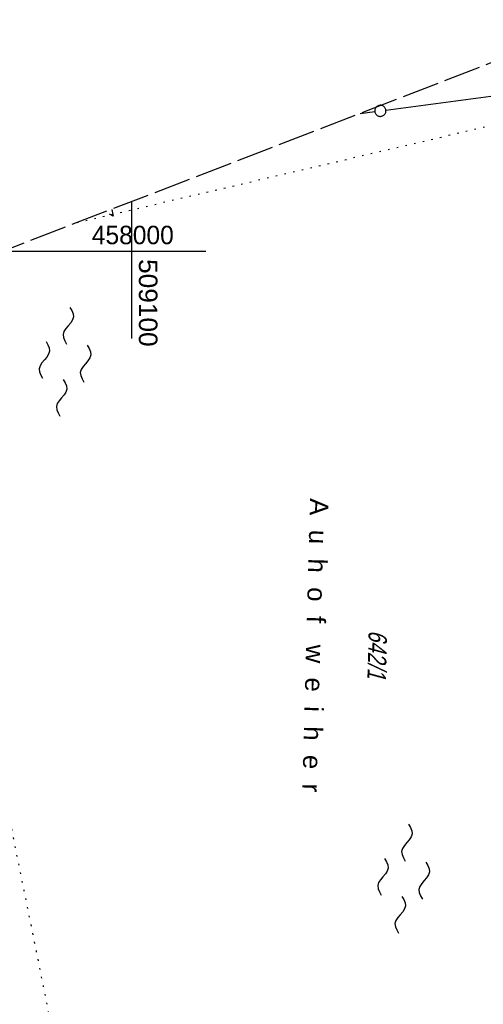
# Model space of a CAD drawing. Extents: x 508896 to 509497, y 457065 to 458031.
# Tile 42 of 44: x 509085 to 509148, y 457898 to 458031. Entities that reach past the tile are written whole.
import ezdxf

# ---------------------------------------------------------------- set-up
doc = ezdxf.new("R2010")
doc.units = 0
doc.header["$LTSCALE"] = 10
doc.header["$MEASUREMENT"] = 0
for name, pattern in [('LT00', [0]), ('LT14', [0.6, 0.5, -0.1]), ('PUNKTX2_STR', [0.6, 0.1, -0.5])]:
    doc.linetypes.add(name, pattern=pattern)
doc.layers.get('0').update_dxf_attribs({"linetype": 'LT00'})
for name, color, linetype in [('--WASSER_GRENZE', 180, 'PUNKTX2_STR'), ('--WASSER_NUTZUNG', 180, 'Continuous'), ('DFK_BES-NAME', 255, 'LT00'), ('DFK_FLUR_NR', 250, 'LT00'), ('DFK_GZPKT', 250, 'LT00'), ('DFK_KATASTER', 250, 'LT00'), ('V112_RASTER', 250, 'LT00'), ('V113_RASTER', 250, 'LT00')]:
    doc.layers.add(name, color=color, linetype=linetype)
doc.layers.add('-BLATT_113-RAND', color=7, linetype='LT14', plot=False)
doc.styles.get("Standard").update_dxf_attribs({"font": 'ARIAL.TTF'})

# ---------------------------------------------------------------- blocks, each defined once
blk = doc.blocks.new('SYMB7050')
at = {"color": 0, "linetype": 'ByBlock'}
blk.add_lwpolyline([(0, 0), (0, 0.093), (0.046, 0.058)], dxfattribs=at)
blk = doc.blocks.new('SYMB7010')
at = {"color": 0, "linetype": 'ByBlock'}
for points in [[(-0.031408, 0.499213), (-0.093728, 0.49134), (-0.15457, 0.475719), (-0.212975, 0.452595), (-0.268021, 0.422333), (-0.31884, 0.385411), (-0.36463, 0.342411), (-0.40467, 0.29401), (-0.438329, 0.240973), (-0.465074, 0.184136), (-0.484486, 0.124395), (-0.496256, 0.062692), (-0.5002, 0)], [(-0.5002, 0), (-0.496256, -0.062692), (-0.484486, -0.124395), (-0.465075, -0.184136), (-0.438329, -0.240973), (-0.404671, -0.29401), (-0.36463, -0.342411), (-0.31884, -0.385411), (-0.268021, -0.422333), (-0.212975, -0.452595), (-0.154571, -0.475719), (-0.093728, -0.49134), (-0.031408, -0.499213), (0.031408, -0.499213)], [(0.5002, 0), (0.496256, 0.062692), (0.484485, 0.124395), (0.465074, 0.184136), (0.438329, 0.240973), (0.40467, 0.29401), (0.36463, 0.342411), (0.31884, 0.385411), (0.268021, 0.422333), (0.212975, 0.452595), (0.15457, 0.475719), (0.093728, 0.49134), (0.031408, 0.499213), (-0.031408, 0.499213)], [(0.031408, -0.499213), (0.093728, -0.491341), (0.15457, -0.475719), (0.212975, -0.452595), (0.268021, -0.422333), (0.31884, -0.385411), (0.36463, -0.342411), (0.404671, -0.294011), (0.438329, -0.240974), (0.465075, -0.184136), (0.484486, -0.124395), (0.496256, -0.062692), (0.500201, 0)]]:
    blk.add_lwpolyline(points, dxfattribs=at)
blk = doc.blocks.new('SYMB7250')
at = {"color": 0, "linetype": 'ByBlock'}
for points in [[(-0.25, 0.28), (-0.208333, 0.308889), (-0.166667, 0.331111), (-0.125, 0.34), (-0.083333, 0.331111), (-0.041667, 0.308889), (0, 0.28)], [(0, 0.28), (0.041667, 0.251111), (0.083333, 0.228889), (0.125, 0.22), (0.166667, 0.228889), (0.208333, 0.251111), (0.25, 0.28)], [(-0.74, 0), (-0.698333, 0.028889), (-0.656667, 0.051111), (-0.615, 0.06), (-0.573333, 0.051111), (-0.531667, 0.028889), (-0.49, 0)], [(-0.49, 0), (-0.448333, -0.028889), (-0.406667, -0.051111), (-0.365, -0.06), (-0.323333, -0.051111), (-0.281667, -0.028889), (-0.24, 0)], [(0.24, 0), (0.281667, 0.028889), (0.323333, 0.051111), (0.365, 0.06), (0.406667, 0.051111), (0.448333, 0.028889), (0.49, 0)], [(0.49, 0), (0.531667, -0.028889), (0.573333, -0.051111), (0.615, -0.06), (0.656667, -0.051111), (0.698333, -0.028889), (0.74, 0)], [(-0.25, -0.28), (-0.208333, -0.251111), (-0.166667, -0.228889), (-0.125, -0.22), (-0.083333, -0.228889), (-0.041667, -0.251111), (0, -0.28)], [(0, -0.28), (0.041667, -0.308889), (0.083333, -0.331111), (0.125, -0.34), (0.166667, -0.331111), (0.208333, -0.308889), (0.25, -0.28)]]:
    blk.add_lwpolyline(points, dxfattribs=at)

msp = doc.modelspace()

# ---------------------------------------------------------------- linework, layer by layer
at = {"layer": '--WASSER_GRENZE', "ltscale": 0.2}
for p, q in [((509167.58, 458021.51), (509092.42, 458003.83)), ((509069.01, 457994.8), (509105.41, 457814.68))]:
    msp.add_line(p, q, dxfattribs=at)
at = {"layer": '-BLATT_113-RAND'}
msp.add_lwpolyline([(508896.03, 457928.01), (509229.23, 457065.1), (509496.96, 457168.48), (509163.77, 458031.39), (508896.03, 457928.01)], dxfattribs=at)
at = {"layer": 'DFK_KATASTER'}
for p, q in [((509134.37, 458019.15), (509166.82, 458023.49)), ((509130.88, 458018.69), (509132.89, 458018.95))]:
    msp.add_line(p, q, dxfattribs=at)
at = {"layer": 'V112_RASTER'}
for p, q in [((509100, 458005), (509100, 457995)), ((509105, 458000), (509095, 458000))]:
    msp.add_line(p, q, dxfattribs=at)
at = {"layer": 'V113_RASTER'}
for p, q in [((509100, 458006.76), (509100, 457988.26)), ((509110.05, 458000), (509082.49, 458000))]:
    msp.add_line(p, q, dxfattribs=at)

# ---------------------------------------------------------------- block references
at = {"layer": '--WASSER_NUTZUNG', "xscale": 9.999999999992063, "yscale": 9.999999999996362, "zscale": 10, "rotation": 264.7376999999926}
for p in [(509090.99, 457985.09), (509136.77, 457915.14)]:
    msp.add_blockref('SYMB7250', p, dxfattribs=at)
at = {"layer": 'DFK_GZPKT', "xscale": 1.500000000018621, "yscale": 1.5, "zscale": 1.5, "rotation": 264.7377099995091}
msp.add_blockref('SYMB7010', (509133.63, 458019.05), dxfattribs=at)
at = {"layer": 'DFK_KATASTER', "xscale": 10, "yscale": 10, "zscale": 10, "rotation": 192.7159299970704}
msp.add_blockref('SYMB7050', (509097.32, 458005.72), dxfattribs=at)

# ---------------------------------------------------------------- texts
at = {"layer": 'DFK_BES-NAME'}
msp.add_text('A  u  h  o  f   w  e  i  h  e  r', height=2.5, rotation=268.4925, dxfattribs=at).set_placement((509124.12, 457966.65))
at = {"layer": 'DFK_FLUR_NR', "oblique": 13.754, "width": 0.75}
msp.add_text('642/1', height=2.5, rotation=268.4925, dxfattribs=at).set_placement((509132.05, 457948.79))
at = {"layer": 'V113_RASTER'}
for s, rotation, width, p in [(' 458000', -0.0012, 0.951, (509093.7, 458001)), (' 509100', -90.0012, 1.017, (509100.99, 457999.98))]:
    msp.add_text(s, height=2.5, rotation=rotation, dxfattribs=dict(at, width=width)).set_placement(p)

doc.saveas('drawing.dxf')
